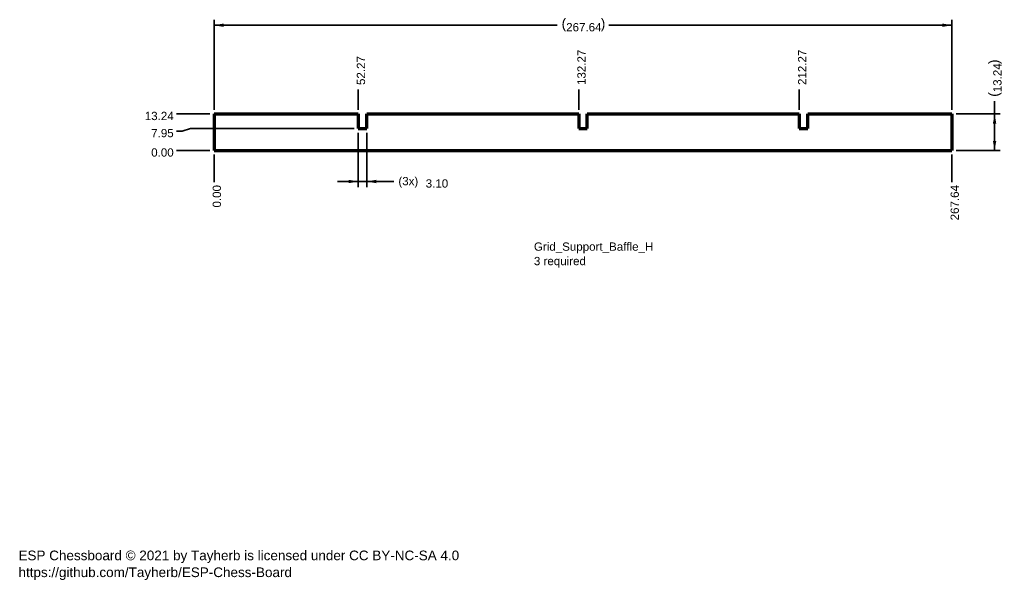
# Model space of a CAD drawing. Header units: millimetres. Extents: x 6 to 363, y 2 to 206.
import ezdxf

# ---------------------------------------------------------------- set-up
doc = ezdxf.new("R2010")
doc.units = ezdxf.units.MM
doc.layers.add('1', color=7, linetype='Continuous', true_color=0xffffff)
doc.styles.add('Arial', font='Arial')
doc.dimstyles.get("Standard").update_dxf_attribs({"dimtxt": 0.18, "dimasz": 0.18, "dimexe": 0.18, "dimexo": 0.0625, "dimgap": 0.09, "dimtad": 0, "dimtih": 1, "dimtoh": 1, "dimdec": 4, "dimzin": 0, "dimdsep": 46, "dimtxsty": 'Standard', "dimcen": 0.09, "dimadec": 0, "dimazin": 0, "dimtfac": 1, "dimtdec": 4, "dimtofl": 0, "dimtmove": 0, "dimatfit": 3, "dimfxl": 0, "dimtolj": 1, "dimtzin": 0, "dimarcsym": 0})

# ---------------------------------------------------------------- blocks, each defined once
blk = doc.blocks.new('_U1')
at = {"layer": '1', "color": 18, "lineweight": 35}
blk.add_line((74.68, 158.45), (62.59, 158.45), dxfattribs=at)
at = {"layer": '1', "color": 18, "linetype": 'Continuous', "lineweight": 13, "insert": (53.39, 156.19), "char_height": 3, "attachment_point": 7, "line_spacing_factor": 1.047437, "style": 'Arial'}
blk.add_mtext('\\fArial|b0|i0;\\W1.0000;0.00', dxfattribs=at)
blk = doc.blocks.new('_U2')
at = {"layer": '1', "color": 18, "lineweight": 35}
blk.add_line((74.68, 171.69), (62.59, 171.69), dxfattribs=at)
at = {"layer": '1', "color": 18, "linetype": 'Continuous', "lineweight": 13, "insert": (51.06, 169.43), "char_height": 3, "attachment_point": 7, "line_spacing_factor": 1.047437, "style": 'Arial'}
blk.add_mtext('\\fArial|b0|i0;\\W1.0000;13.24', dxfattribs=at)
blk = doc.blocks.new('_U3')
at = {"layer": '1', "color": 18, "lineweight": 35}
for p, q in [((64.59, 165.48), (62.59, 165.48)), ((67.59, 166.4), (64.59, 165.48)), ((126.95, 166.4), (67.59, 166.4))]:
    blk.add_line(p, q, dxfattribs=at)
at = {"layer": '1', "color": 18, "linetype": 'Continuous', "lineweight": 13, "insert": (53.39, 163.22), "char_height": 3, "attachment_point": 7, "line_spacing_factor": 1.047437, "style": 'Arial'}
blk.add_mtext('\\fArial|b0|i0;\\W1.0000;7.95', dxfattribs=at)
blk = doc.blocks.new('_U4')
at = {"layer": '1', "color": 18, "lineweight": 35}
blk.add_line((76.18, 156.95), (76.18, 147), dxfattribs=at)
at = {"layer": '1', "color": 18, "linetype": 'Continuous', "lineweight": 13, "insert": (78.73, 137.78), "char_height": 3, "attachment_point": 7, "rotation": 90, "line_spacing_factor": 1.047437, "style": 'Arial'}
blk.add_mtext('\\fArial|b0|i0;\\W1.0000;0.00', dxfattribs=at)
blk = doc.blocks.new('_U5')
at = {"layer": '1', "color": 18, "lineweight": 35}
blk.add_line((128.45, 173.19), (128.45, 180.56), dxfattribs=at)
at = {"layer": '1', "color": 18, "linetype": 'Continuous', "lineweight": 13, "insert": (131, 182.19), "char_height": 3, "attachment_point": 7, "rotation": 90, "line_spacing_factor": 1.047437, "style": 'Arial'}
blk.add_mtext('\\fArial|b0|i0;\\W1.0000;52.27', dxfattribs=at)
blk = doc.blocks.new('_U6')
at = {"layer": '1', "color": 18, "lineweight": 35}
blk.add_line((208.45, 173.19), (208.45, 180.56), dxfattribs=at)
at = {"layer": '1', "color": 18, "linetype": 'Continuous', "lineweight": 13, "insert": (211, 182.19), "char_height": 3, "attachment_point": 7, "rotation": 90, "line_spacing_factor": 1.047437, "style": 'Arial'}
blk.add_mtext('\\fArial|b0|i0;\\W1.0000;132.27', dxfattribs=at)
blk = doc.blocks.new('_U7')
at = {"layer": '1', "color": 18, "lineweight": 35}
blk.add_line((288.45, 173.19), (288.45, 180.56), dxfattribs=at)
at = {"layer": '1', "color": 18, "linetype": 'Continuous', "lineweight": 13, "insert": (291, 182.19), "char_height": 3, "attachment_point": 7, "rotation": 90, "line_spacing_factor": 1.047437, "style": 'Arial'}
blk.add_mtext('\\fArial|b0|i0;\\W1.0000;212.27', dxfattribs=at)
blk = doc.blocks.new('_U8')
at = {"layer": '1', "color": 18, "lineweight": 35}
blk.add_line((343.82, 156.95), (343.82, 147), dxfattribs=at)
at = {"layer": '1', "color": 18, "linetype": 'Continuous', "lineweight": 13, "insert": (346.37, 133.11), "char_height": 3, "attachment_point": 7, "rotation": 90, "line_spacing_factor": 1.047437, "style": 'Arial'}
blk.add_mtext('\\fArial|b0|i0;\\W1.0000;267.64', dxfattribs=at)
blk = doc.blocks.new('_U9')
at = {"layer": '1', "color": 18, "lineweight": 35}
for p, q in [((359.29, 158.45), (359.29, 176.28)), ((345.32, 171.69), (361.29, 171.69)), ((345.32, 158.45), (361.29, 158.45))]:
    blk.add_line(p, q, dxfattribs=at)
at = {"layer": '1', "color": 18, "lineweight": 18}
for points in [[(359.29, 171.69), (359.9, 168.19), (358.67, 168.19)], [(359.29, 158.45), (358.67, 161.95), (359.9, 161.95)]]:
    blk.add_solid(points, dxfattribs=at)
at = {"layer": '1', "color": 18, "linetype": 'Continuous', "lineweight": 13, "char_height": 3, "attachment_point": 7, "rotation": 90, "line_spacing_factor": 1.047437, "style": 'Arial'}
for s, insert in [('\\fArial|b0|i0;\\W1.0000;{\\H1.21x;)}', (361.84, 189.76)), ('\\fArial|b0|i0;\\W1.0000;13.24', (361.84, 179.57)), ('\\fArial|b0|i0;\\W1.0000;{\\H1.21x;(}', (361.84, 177.92))]:
    blk.add_mtext(s, dxfattribs=dict(at, insert=insert))
blk = doc.blocks.new('_U10')
at = {"layer": '1', "color": 18, "lineweight": 35}
for p, q in [((76.18, 173.19), (76.18, 205.87)), ((76.18, 203.87), (200.58, 203.87)), ((343.82, 203.87), (219.42, 203.87)), ((343.82, 173.19), (343.82, 205.87))]:
    blk.add_line(p, q, dxfattribs=at)
at = {"layer": '1', "color": 18, "lineweight": 18}
for points in [[(76.18, 203.87), (79.68, 204.48), (79.68, 203.25)], [(343.82, 203.87), (340.32, 203.25), (340.32, 204.48)]]:
    blk.add_solid(points, dxfattribs=at)
at = {"layer": '1', "color": 18, "linetype": 'Continuous', "lineweight": 13, "char_height": 3, "attachment_point": 7, "line_spacing_factor": 1.047437, "style": 'Arial'}
for s, insert in [('\\fArial|b0|i0;\\W1.0000;{\\H1.21x;(}', (202.24, 201.61)), ('\\fArial|b0|i0;\\W1.0000;267.64', (203.9, 201.61)), ('\\fArial|b0|i0;\\W1.0000;{\\H1.21x;)}', (216.42, 201.61))]:
    blk.add_mtext(s, dxfattribs=dict(at, insert=insert))
blk = doc.blocks.new('_U11')
at = {"layer": '1', "color": 18, "lineweight": 35}
for p, q in [((128.45, 164.9), (128.45, 145.21)), ((131.55, 164.9), (131.55, 145.21)), ((141.38, 147.21), (120.95, 147.21))]:
    blk.add_line(p, q, dxfattribs=at)
at = {"layer": '1', "color": 18, "lineweight": 18}
for points in [[(128.45, 147.21), (124.95, 146.59), (124.95, 147.83)], [(131.55, 147.21), (135.05, 147.83), (135.05, 146.59)]]:
    blk.add_solid(points, dxfattribs=at)
at = {"layer": '1', "color": 18, "linetype": 'Continuous', "lineweight": 13, "char_height": 3, "attachment_point": 7, "line_spacing_factor": 1.047437, "style": 'Arial'}
for s, insert in [('\\fArial|b0|i0;\\W1.0000;(3x)', (143.04, 144.95)), ('\\fArial|b0|i0;\\W1.0000;3.10', (152.95, 144.95))]:
    blk.add_mtext(s, dxfattribs=dict(at, insert=insert))

msp = doc.modelspace()

# ---------------------------------------------------------------- linework, layer by layer
at = {"layer": '1', "color": 154, "linetype": 'Continuous', "lineweight": 70}
for p, q in [((76.18, 171.691), (128.45, 171.691)), ((76.18, 171.691), (76.18, 158.453)), ((128.45, 171.691), (128.45, 166.403)), ((131.55, 171.691), (208.45, 171.691)), ((131.55, 166.403), (131.55, 171.691)), ((208.45, 171.691), (208.45, 166.403)), ((211.55, 166.403), (211.55, 171.691)), ((211.55, 171.691), (288.45, 171.691)), ((288.45, 171.691), (288.45, 166.403)), ((291.55, 171.691), (343.82, 171.691)), ((291.55, 166.403), (291.55, 171.691)), ((343.82, 171.691), (343.82, 158.453)), ((128.45, 166.403), (131.55, 166.403)), ((208.45, 166.403), (211.55, 166.403)), ((288.45, 166.403), (291.55, 166.403)), ((76.18, 158.453), (343.82, 158.453))]:
    msp.add_line(p, q, dxfattribs=at)

# ---------------------------------------------------------------- texts
at = {"layer": '1', "color": 18, "linetype": 'Continuous', "lineweight": 13, "attachment_point": 7, "line_spacing_factor": 1.047437, "style": 'Arial'}
for s, insert, char_height in [('\\fArial|b0|i0;\\W1.0000;Grid_Support_Baffle_H\\P3 required', (192.196, 115.963), 3), ('\\fArial|b0|i0;\\W1.0000;ESP Chessboard © 2021 by Tayherb is licensed under CC BY-NC-SA 4.0\\Phttps://github.com/Tayherb/ESP-Chess-Board', (5.25, 2.74), 3.5)]:
    msp.add_mtext(s, dxfattribs=dict(at, insert=insert, char_height=char_height))

# ---------------------------------------------------------------- dimensions: what is measured, and where the dimension line sits
at = {"layer": '1', "color": 18, "linetype": 'Continuous', "lineweight": 13}
dim = msp.add_linear_dim(base=(343.82, 203.866), p1=(76.18, 171.691), p2=(343.82, 171.691), dimstyle='Standard', override={"dimtxt": 3, "dimasz": 3.5, "dimexe": 2, "dimexo": 1.5, "dimgap": 1.5, "dimtih": 0, "dimtoh": 0, "dimdec": 2, "dimlfac": 1, "dimdsep": 46, "dimlunit": 2, "dimpost": '(<>)', "dimtxsty": 'Arial', "dimsah": 1, "dimse1": 0, "dimse2": 0, "dimsd1": 0, "dimsd2": 0, "dimclrd": 18, "dimclre": 18, "dimclrt": 18, "dimtol": 0, "dimtm": -0.1, "dimtfac": 1, "dimtdec": 2, "dimtofl": 1, "dimtmove": 0, "dimlwd": 35, "dimlwe": 35}, dxfattribs=at)
dim.commit()
dim.dimension.update_dxf_attribs({"geometry": '_U10', "text_midpoint": (210, 203.866), "dimtype": 160})
for feature_location, offset, dtype, text, picture, middle in [((208.45, 171.691), (0, 8.865), 1, '\\fArial|b0|i0;\\C18;132.27', '_U6', (208.45, 188.315)), ((288.45, 171.691), (0, 8.865), 1, '\\fArial|b0|i0;\\C18;212.27', '_U7', (288.45, 188.315)), ((128.45, 171.691), (0, 8.865), 1, '\\fArial|b0|i0;\\C18;52.27', '_U5', (128.45, 187.15)), ((76.18, 171.691), (-13.595, 0), 0, '\\fArial|b0|i0;\\C18;13.24', '_U2', (55.991, 171.691)), ((128.45, 166.403), (-65.865, -0.921), 0, '\\fArial|b0|i0;\\C18;7.95', '_U3', (57.157, 165.482)), ((76.18, 158.453), (-13.595, 0), 0, '\\fArial|b0|i0;\\C18;0.00', '_U1', (57.157, 158.453)), ((76.18, 158.453), (0, -11.455), 1, '\\fArial|b0|i0;\\C18;0.00', '_U4', (76.18, 141.569)), ((343.82, 158.453), (0, -11.455), 1, '\\fArial|b0|i0;\\C18;267.64', '_U8', (343.82, 139.238))]:
    dim = msp.add_ordinate_dim(feature_location=feature_location, offset=offset, dtype=dtype, origin=(76.18, 158.453), text=text, dimstyle='Standard', override={"dimtxt": 3, "dimasz": 3.5, "dimexe": 2, "dimexo": 1.5, "dimgap": 1.5, "dimtih": 0, "dimdec": 2, "dimlfac": 1, "dimdsep": 46, "dimlunit": 2, "dimpost": '', "dimtxsty": 'Arial', "dimsah": 1, "dimse1": 0, "dimse2": 0, "dimsd1": 0, "dimsd2": 0, "dimclrd": 18, "dimclre": 18, "dimclrt": 18, "dimtol": 0, "dimtm": -0.1, "dimtfac": 1, "dimtdec": 2, "dimtofl": 1, "dimtmove": 0, "dimlwd": 35, "dimlwe": 35}, dxfattribs=at)
    dim.commit()
    dim.dimension.update_dxf_attribs({"geometry": picture, "text_midpoint": middle})
dim = msp.add_linear_dim(base=(359.285, 158.453), p1=(343.82, 171.691), p2=(343.82, 158.453), angle=90, dimstyle='Standard', override={"dimtxt": 3, "dimasz": 3.5, "dimexe": 2, "dimexo": 1.5, "dimgap": 1.5, "dimtih": 0, "dimtoh": 0, "dimdec": 2, "dimlfac": 1, "dimdsep": 46, "dimlunit": 2, "dimpost": '(<>)', "dimtxsty": 'Arial', "dimsah": 1, "dimse1": 0, "dimse2": 0, "dimsd1": 0, "dimsd2": 0, "dimclrd": 18, "dimclre": 18, "dimclrt": 18, "dimtol": 0, "dimtm": -0.1, "dimtfac": 1, "dimtdec": 2, "dimtofl": 1, "dimtmove": 0, "dimlwd": 35, "dimlwe": 35}, dxfattribs=at)
dim.commit()
dim.dimension.update_dxf_attribs({"geometry": '_U9', "text_midpoint": (359.285, 188.1), "dimtype": 160})
dim = msp.add_linear_dim(base=(131.55, 147.211), p1=(128.45, 166.403), p2=(131.55, 166.403), text='\\fArial|b0|i0;\\C18;{\\H1.00x;\\fArial|b0|i0;(3x)\\fArial|b0|i0;}\\C18; <> ', dimstyle='Standard', override={"dimtxt": 3, "dimasz": 3.5, "dimexe": 2, "dimexo": 1.5, "dimgap": 1.5, "dimtih": 0, "dimtoh": 0, "dimdec": 2, "dimlfac": 1, "dimdsep": 46, "dimlunit": 2, "dimtxsty": 'Arial', "dimsah": 1, "dimse1": 0, "dimse2": 0, "dimsd1": 0, "dimsd2": 0, "dimclrd": 18, "dimclre": 18, "dimclrt": 18, "dimtol": 0, "dimtm": -0.1, "dimtfac": 1, "dimtdec": 2, "dimtofl": 1, "dimtmove": 0, "dimlwd": 35, "dimlwe": 35}, dxfattribs=at)
dim.commit()
dim.dimension.update_dxf_attribs({"geometry": '_U11', "text_midpoint": (151.763, 147.211), "dimtype": 160})

doc.saveas('drawing.dxf')
